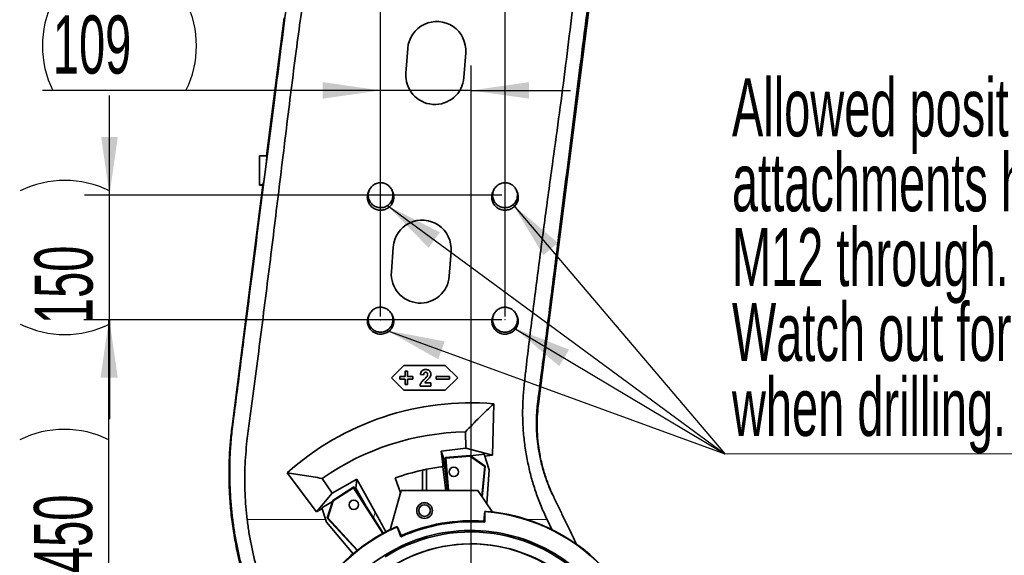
# Model space of a CAD drawing. Header units: millimetres. Extents: x 0 to 12115, y 0 to 8400.
# Tile 18 of 120: x 1546 to 2733, y 3924 to 4570. Entities that reach past the tile are written whole.
import ezdxf

# ---------------------------------------------------------------- set-up
doc = ezdxf.new("R2010")
doc.units = ezdxf.units.MM
doc.header["$LTSCALE"] = 20
doc.header["$PDSIZE"] = -1
doc.layers.add('SVART_TEXT', color=7, linetype='Continuous')
doc.styles.add('SLDTEXTSTYLE0', font='TXT', dxfattribs={"width": 0.605})
doc.dimstyles.new('SLDDIMSTYLE0', dxfattribs={"dimtxt": 70, "dimasz": 70, "dimexe": 0, "dimexo": 0.0625, "dimgap": 17.5, "dimtad": 1, "dimdec": 1, "dimrnd": 1e-09, "dimzin": 12, "dimdsep": 46, "dimtxsty": 'SLDTEXTSTYLE0', "dimsah": 1, "dimcen": 0.09, "dimadec": 0, "dimazin": 3, "dimtfac": 1, "dimtofl": 0, "dimtmove": 0, "dimatfit": 3, "dimfxl": 1, "dimfrac": 2, "dimtolj": 1, "dimtzin": 12, "dimarcsym": 0})
doc.dimstyles.new('SLDDIMSTYLE1', dxfattribs={"dimtxt": 70, "dimasz": 70, "dimexe": 0, "dimexo": 0.0625, "dimgap": 17.5, "dimtad": 1, "dimdec": 1, "dimrnd": 1e-09, "dimzin": 12, "dimdsep": 46, "dimtxsty": 'SLDTEXTSTYLE0', "dimsah": 1, "dimcen": 0.09, "dimadec": 0, "dimazin": 3, "dimtfac": 1, "dimtmove": 0, "dimatfit": 0, "dimfxl": 1, "dimfrac": 2, "dimtolj": 1, "dimtzin": 12, "dimarcsym": 0})
doc.dimstyles.new('SLDDIMSTYLE6', dxfattribs={"dimtxt": 0.18, "dimasz": 70, "dimexe": 0, "dimexo": 0.0625, "dimgap": 0, "dimtad": 0, "dimtih": 1, "dimtoh": 1, "dimdec": 0, "dimrnd": 1e-09, "dimzin": 0, "dimdsep": 46, "dimtxsty": 'Standard', "dimsah": 1, "dimcen": 0.09, "dimadec": 0, "dimazin": 0, "dimtfac": 70, "dimtdec": 0, "dimtofl": 0, "dimtmove": 0, "dimatfit": 3, "dimfxl": 1, "dimfrac": 2, "dimtolj": 1, "dimtzin": 0, "dimarcsym": 0})

# ---------------------------------------------------------------- blocks, each defined once
blk = doc.blocks.new('_D_1')
at = {"layer": 'SVART_TEXT'}
for p, q in [((1653.8, 4358.3), (1653.8, 4478.3)), ((2126.7, 4358.3), (1623.8, 4358.3)), ((1653.8, 4208.3), (1653.8, 4358.3)), ((2126.7, 4208.3), (1623.8, 4208.3)), ((1653.8, 4208.3), (1653.8, 4088.3))]:
    blk.add_line(p, q, dxfattribs=at)
for centre, start, end in [((1600, 4256.1), 63.4349, 116.5651), ((1600, 4310.5), 243.4349, 296.5651)]:
    blk.add_arc(centre, 120.1, start, end, dxfattribs=at)
for points in [[(1653.8, 4358.3), (1663.8, 4428.3), (1643.8, 4428.3)], [(1653.8, 4208.3), (1643.8, 4138.3), (1663.8, 4138.3)]]:
    blk.add_solid(points, dxfattribs=at)
at = {"layer": 'SVART_TEXT', "insert": (1563.5, 4203.1), "char_height": 70, "attachment_point": 1, "rotation": 90, "style": 'SLDTEXTSTYLE0'}
blk.add_mtext('150', dxfattribs=at)
blk = doc.blocks.new('_D_2')
at = {"layer": 'SVART_TEXT'}
for p, q in [((2126.7, 4208.3), (1623, 4208.3)), ((1653, 3758.3), (1653, 4208.3)), ((2085.7, 3758.3), (1623, 3758.3))]:
    blk.add_line(p, q, dxfattribs=at)
for centre, start, end in [((1599.3, 3956.1), 63.4349, 116.5651), ((1599.3, 4010.5), 243.4349, 296.5651)]:
    blk.add_arc(centre, 120.1, start, end, dxfattribs=at)
for points in [[(1653, 4208.3), (1643, 4138.3), (1663, 4138.3)], [(1653, 3758.3), (1663, 3828.3), (1643, 3828.3)]]:
    blk.add_solid(points, dxfattribs=at)
at = {"layer": 'SVART_TEXT', "insert": (1562.8, 3903.1), "char_height": 70, "attachment_point": 1, "rotation": 90, "style": 'SLDTEXTSTYLE0'}
blk.add_mtext('450', dxfattribs=at)
blk = doc.blocks.new('_D_3')
at = {"layer": 'SVART_TEXT'}
for p, q in [((1980.7, 4212), (1980.7, 4514.6)), ((2089.7, 3762.3), (2089.7, 4514.6)), ((1980.7, 4484.6), (1572.9, 4484.6)), ((2089.7, 4484.6), (1980.7, 4484.6)), ((2089.7, 4484.6), (2209.7, 4484.6))]:
    blk.add_line(p, q, dxfattribs=at)
for centre, start, end in [((1693, 4538.3), 153.4349, 206.5651), ((1638.6, 4538.3), 333.4349, 26.5651)]:
    blk.add_arc(centre, 120.1, start, end, dxfattribs=at)
for points in [[(1980.7, 4484.6), (1910.7, 4494.6), (1910.7, 4474.6)], [(2089.7, 4484.6), (2159.7, 4474.6), (2159.7, 4494.6)]]:
    blk.add_solid(points, dxfattribs=at)
at = {"layer": 'SVART_TEXT', "insert": (1585.6, 4574.9), "char_height": 70, "attachment_point": 1, "style": 'SLDTEXTSTYLE0'}
blk.add_mtext('109', dxfattribs=at)
blk = doc.blocks.new('_D_4')
at = {"layer": 'SVART_TEXT'}
for p, q in [((1980.7, 4212), (1980.7, 4638.4)), ((2130.7, 4212.3), (2130.7, 4638.4)), ((1980.7, 4608.4), (1572.9, 4608.4)), ((2130.7, 4608.4), (1980.7, 4608.4)), ((2130.7, 4608.4), (2250.7, 4608.4))]:
    blk.add_line(p, q, dxfattribs=at)
for centre, start, end in [((1693, 4662.1), 153.4349, 206.5651), ((1638.6, 4662.1), 333.4349, 26.5651)]:
    blk.add_arc(centre, 120.1, start, end, dxfattribs=at)
for points in [[(1980.7, 4608.4), (1910.7, 4618.4), (1910.7, 4598.4)], [(2130.7, 4608.4), (2200.7, 4598.4), (2200.7, 4618.4)]]:
    blk.add_solid(points, dxfattribs=at)
at = {"layer": 'SVART_TEXT', "insert": (1585.6, 4698.7), "char_height": 70, "attachment_point": 1, "style": 'SLDTEXTSTYLE0'}
blk.add_mtext('150', dxfattribs=at)
blk = doc.blocks.new('SW_NOTE_0_3')
at = {"color": 0, "linetype": 'Continuous', "lineweight": 0}
blk.add_line((721.1, 0), (0, 0), dxfattribs=at)
blk.add_line((721.1, 0), (0, 0), dxfattribs=at)
blk.add_line((721.1, 0), (0, 0), dxfattribs=at)
blk.add_line((721.1, 0), (0, 0), dxfattribs=at)
at = {"color": 0, "linetype": 'Continuous', "lineweight": 0, "char_height": 70, "attachment_point": 1, "style": 'SLDTEXTSTYLE0'}
for s, insert in [('Allowed positions for', (8.7, 452.5)), ('attachments holes.', (8.7, 362.3)), ('M12 through.', (8.7, 272.1)), ('Watch out for cables', (8.7, 181.9)), ('when drilling.', (8.7, 91.6))]:
    blk.add_mtext(s, dxfattribs=dict(at, insert=insert))

msp = doc.modelspace()

# ---------------------------------------------------------------- linework, layer by layer
at = {"color": 7, "linetype": 'Continuous', "lineweight": 35}
for p, q in [((2170.988868, 4107.138284), (2260.070366, 4804.909736)), ((1864.390653, 4572.008653), (1843.17333, 4405.814297)), ((2011.232729, 4505.273391), (2013.429875, 4535.192825)), ((2083.241889, 4530.066152), (2081.044743, 4500.146717)), ((1843.327867, 4405.814297), (1834.660142, 4405.814297)), ((1834.660142, 4405.814297), (1834.660142, 4371.078625)), ((1838.673886, 4370.570351), (1801.557207, 4079.837041)), ((1834.660142, 4371.078625), (1834.660142, 4370.570351)), ((1834.660142, 4370.570351), (1838.673886, 4370.570351)), ((1838.848213, 4371.078625), (1838.673886, 4370.570351)), ((1967.13185, 4364.793426), (1966.198524, 4362.840586)), ((1995.121769, 4362.840566), (1994.188434, 4364.793426)), ((2117.13185, 4364.793426), (2116.198524, 4362.840586)), ((2145.121769, 4362.840566), (2144.188434, 4364.793426)), ((1993.655562, 4265.917917), (1995.852708, 4295.837351)), ((2065.664722, 4290.710677), (2063.467576, 4260.791243)), ((1967.13185, 4214.793426), (1966.372435, 4213.204468)), ((1994.947858, 4213.204448), (1994.188434, 4214.793426)), ((2117.13185, 4214.793426), (2116.372435, 4213.204468)), ((2144.947858, 4213.204448), (2144.188434, 4214.793426)), ((2008.660142, 4153.314297), (1993.660142, 4138.314297)), ((2058.660142, 4153.314297), (2008.660142, 4153.314297)), ((2010.160142, 4146.314297), (2010.160142, 4139.814297)), ((2013.160142, 4146.314297), (2010.160142, 4146.314297)), ((2013.160142, 4139.814297), (2013.160142, 4146.314297)), ((2073.660142, 4138.314297), (2058.660142, 4153.314297)), ((1993.660142, 4138.314297), (2008.660142, 4123.314297)), ((2010.160142, 4139.814297), (2003.660142, 4139.814297)), ((2003.660142, 4139.814297), (2003.660142, 4136.814297)), ((2003.660142, 4136.814297), (2010.160142, 4136.814297)), ((2010.160142, 4136.814297), (2010.160142, 4130.314297)), ((2019.660142, 4139.814297), (2013.160142, 4139.814297)), ((2013.160142, 4136.814297), (2019.660142, 4136.814297)), ((2013.160142, 4130.314297), (2013.160142, 4136.814297)), ((2019.660142, 4136.814297), (2019.660142, 4139.814297)), ((2028.698603, 4142.280643), (2032.544757, 4141.90404)), ((2041.262706, 4132.160451), (2033.830815, 4132.160451)), ((2041.262706, 4128.314297), (2041.262706, 4132.160451)), ((2063.660142, 4139.814297), (2047.660142, 4139.814297)), ((2047.660142, 4139.814297), (2047.660142, 4136.814297)), ((2047.660142, 4136.814297), (2063.660142, 4136.814297)), ((2058.660142, 4123.314297), (2073.660142, 4138.314297)), ((2063.660142, 4136.814297), (2063.660142, 4139.814297)), ((2008.660142, 4123.314297), (2058.660142, 4123.314297)), ((2010.160142, 4130.314297), (2013.160142, 4130.314297)), ((2028.185783, 4128.314297), (2041.262706, 4128.314297)), ((2117.079521, 4107.153554), (2115.385087, 4045.069749)), ((2082.885725, 4073.241443), (2083.31267, 4053.393749)), ((2083.31267, 4053.393749), (2053.764306, 4049.965084)), ((2053.764306, 4049.965084), (2055.973215, 4031.243209)), ((2053.764306, 4049.965084), (2056.99198, 4040.650989)), ((2083.31267, 4053.393749), (2115.385087, 4045.069749)), ((2058.828367, 4040.864076), (2056.99198, 4040.650989)), ((2056.99198, 4040.650989), (2061.478053, 4002.628743)), ((2058.720302, 4042.245831), (2088.628973, 4044.584939)), ((2061.818689, 4002.628743), (2058.720302, 4042.245831)), ((2059.49437, 4041.584058), (2058.720302, 4042.245831)), ((2059.49437, 4041.584058), (2088.428383, 4043.846939)), ((2062.541001, 4002.628743), (2059.49437, 4041.584058)), ((2088.428383, 4043.846939), (2088.628973, 4044.584939)), ((2088.428383, 4043.846939), (2106.153378, 4031.489431)), ((2088.628973, 4044.584939), (2106.910715, 4031.839278)), ((2105.366553, 4046.264167), (2088.952293, 4044.359527)), ((2105.366553, 4046.264167), (2111.485919, 4027.430694)), ((2115.385087, 4045.069749), (2106.098434, 4044.011668)), ((2031.160142, 4002.628743), (2031.160142, 4027.019991)), ((2036.160142, 4028.06001), (2036.160142, 4002.628743)), ((2055.973215, 4031.243209), (2055.782479, 4031.219599)), ((2055.782479, 4031.219599), (2059.155785, 4002.628743)), ((2106.153378, 4031.489431), (2102.672121, 3995.520069)), ((2106.910715, 4031.839278), (2103.305649, 3994.590692)), ((2106.153378, 4031.489431), (2106.910715, 4031.839278)), ((2111.485919, 4027.430694), (2108.642101, 3986.7622)), ((1903.207808, 3976.830105), (1867.892203, 4023.693959)), ((1922.449725, 3999.188224), (1910.031228, 4017.077612)), ((1952.087481, 4016.279127), (1922.449725, 3999.188224)), ((1952.087481, 4016.279127), (1950.979196, 4005.525386)), ((1974.117172, 3976.396544), (1952.087481, 4016.279127)), ((2004.583322, 3999.648904), (1998.230275, 4017.670383)), ((1948.264985, 4006.781317), (1923.012668, 3990.585006)), ((1948.047606, 4005.786394), (1923.618207, 3990.117885)), ((1948.047606, 4005.786394), (1948.264985, 4006.781317)), ((1983.265652, 3950.876527), (1948.047606, 4005.786394)), ((1983.89795, 3951.224532), (1948.264985, 4006.781317)), ((1950.979196, 4005.525386), (1949.585851, 4004.7219)), ((1962.823056, 3984.083244), (1950.979196, 4005.525386)), ((1992.052374, 3955.125033), (2005.421978, 4002.628743)), ((2097.826348, 4002.628743), (2005.421978, 4002.628743)), ((2115.668288, 3976.454891), (2097.826348, 4002.628743)), ((1922.449725, 3999.188224), (1903.207808, 3976.830105)), ((1922.539205, 3989.125186), (1909.740225, 3981.744529)), ((1923.012668, 3990.585006), (1916.13718, 3969.385911)), ((1923.618207, 3990.117885), (1916.952103, 3969.564381)), ((1923.618207, 3990.117885), (1923.012668, 3990.585006)), ((1910.074677, 3980.715192), (1903.207808, 3976.830105)), ((1915.342633, 3964.50209), (1909.740225, 3981.744529)), ((2105.253708, 3965.429082), (2106.135382, 3977.381202)), ((2106.367105, 3977.112023), (2106.135382, 3977.381202)), ((2106.30942, 3964.199901), (2106.367105, 3977.112023)), ((1916.952103, 3969.564381), (1916.13718, 3969.385911)), ((1916.13718, 3969.385911), (1952.299499, 3930.163224)), ((1916.952103, 3969.564381), (1952.864208, 3930.613085)), ((2106.30942, 3964.199901), (2105.253708, 3965.429082)), ((2187.064571, 3955.410899), (2181.279765, 3967.44959)), ((1947.482284, 3926.199546), (1915.342633, 3964.50209)), ((2000.785737, 3959.219953), (2000.657518, 3958.888724)), ((2000.657518, 3958.888724), (2005.035238, 3946.741222)), ((2000.785737, 3959.219953), (2005.618446, 3948.252936)), ((2005.035238, 3946.741222), (2005.618446, 3948.252936))]:
    msp.add_line(p, q, dxfattribs=at)
at = {"color": 8, "linetype": 'Continuous', "lineweight": 18}
for p, q in [((1834.660142, 4371.078625), (1838.848213, 4371.078625)), ((2170.988868, 4107.138284), (2170.110076, 4109.300175)), ((1801.557207, 4079.837041), (1802.411849, 4081.724563)), ((1819.775587, 3967.44959), (1914.384932, 3967.44959)), ((1974.117172, 3976.396544), (1972.040211, 3969.712409)), ((2157.942123, 3967.44959), (2181.279765, 3967.44959))]:
    msp.add_line(p, q, dxfattribs=at)
at = {"color": 7, "linetype": 'Continuous', "lineweight": 35}
for centre, radius in [((2068.827358, 4025.001839), 5.65), ((1948.247461, 3985.379714), 5.65), ((2033.660142, 3978.314297), 9.5), ((2033.660142, 3978.314297), 7)]:
    msp.add_circle(centre, radius, dxfattribs=at)
for centre, radius, start, end in [((2048.335882, 4532.629489), 35, 355.8, 175.8), ((2046.138736, 4502.710054), 35, 175.8, 355.8), ((2030.758715, 4293.274014), 35, 355.8, 175.8), ((2028.561569, 4263.35458), 35, 175.8, 355.8), ((2089.660142, 3758.314297), 315, 91.232302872, 124.767697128), ((2089.660142, 3758.314297), 275, 102.282225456, 109.418899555), ((2089.660142, 3758.314297), 275, 101.218171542, 102.282225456), ((2089.660142, 3758.314297), 275, 97.07632929, 101.218171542), ((2089.660142, 3758.314297), 219.685553, 83.200917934, 85.699085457), ((2089.660142, 3758.314297), 219.434655, 355.910800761, 85.633480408), ((2089.660142, 3758.314297), 220, 41.519967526, 83.272269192), ((2089.660142, 3758.314297), 206.557693, 85.376742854, 114.185448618), ((2089.660142, 3758.314297), 207.700971, 85.694353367, 113.867838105), ((2089.660142, 3758.314297), 220, 116.305044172, 193.980032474), ((2089.660142, 3758.314297), 219.434655, 113.928711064, 217.520003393), ((2089.660142, 3758.314297), 196.085118, 4.806189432, 191.458562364), ((2089.660142, 3758.314297), 219.685553, 113.863106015, 116.37899165), ((2089.660142, 3758.314297), 179.855559, 10.527011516, 191.458562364)]:
    msp.add_arc(centre, radius, start, end, dxfattribs=at)
for centre, major_axis, ratio, start_param, end_param in [((1841.014425, 4388.314297), (2.316541, 17.499797), 0.0364192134, 3.3204403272, 6.2880062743), ((2089.660142, 3774.595798), (0, 333.688894), 0.9988089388, 6.2008237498, 7.0111979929), ((2089.453154, 3759.324786), (-38.783285, 189.335521), 0.999985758, 5.1333068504, 6.644810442), ((2089.853833, 3757.36872), (-36.291909, 177.17291), 0.999985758, 5.1765674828, 6.6410527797)]:
    msp.add_ellipse(centre, major_axis=major_axis, ratio=ratio, start_param=start_param, end_param=end_param, dxfattribs=at)
for points, knots in [([(2170.109986, 4109.300396), (2171.85167, 4122.860079), (2175.335241, 4149.98102), (2180.49737, 4190.820839), (2185.638651, 4231.702345), (2190.771395, 4272.603453), (2198.597857, 4334.586463), (2209.108918, 4417.663044), (2220.500595, 4508.004579), (2230.182521, 4584.321354), (2238.121072, 4646.676318), (2245.26393, 4702.81968), (2251.596961, 4752.779939), (2255.473406, 4783.451561), (2257.493262, 4799.558523), (2257.681198, 4801.057186)], [0, 0, 0, 0, 0.0590012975, 0.1180094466, 0.1770332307, 0.2360616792, 0.2950800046, 0.4456866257, 0.5962936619, 0.6865414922, 0.7767910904, 0.86704045, 0.9302769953, 0.9935126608, 1, 1, 1, 1]), ([(1819.775587, 3967.44959), (1819.202227, 3972.657202), (1818.055279, 3983.074494), (1817.126858, 3998.769779), (1816.761726, 4014.558648), (1817.051407, 4030.424158), (1817.965709, 4046.339868), (1819.77991, 4064.974292), (1822.588565, 4086.290195), (1826.978463, 4118.361782), (1834.146157, 4173.541625), (1844.171711, 4251.816061), (1855.713317, 4345.198053), (1867.007135, 4438.6096), (1878.239655, 4528.562964), (1890.019872, 4614.981084), (1898.26528, 4670.220684), (1902.388214, 4697.842019)], [0, 0, 0, 0, 0.0213525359, 0.0427135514, 0.0640665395, 0.0857189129, 0.1073803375, 0.1290348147, 0.1620201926, 0.1950078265, 0.2609809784, 0.3888234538, 0.5166678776, 0.6445100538, 0.7723532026, 0.8861702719, 1, 1, 1, 1]), ([(2219.627882, 4658.859948), (2218.915065, 4651.349793), (2216.388158, 4624.726597), (2211.63423, 4579.029025), (2204.788723, 4521.826774), (2197.267218, 4464.699642), (2189.006526, 4404.53537), (2180.335733, 4341.299466), (2171.473223, 4274.96036), (2163.050412, 4208.562733), (2156.842358, 4158.309454), (2153.128445, 4124.168878), (2151.927476, 4106.16456), (2151.789644, 4087.954673), (2152.936741, 4069.613782), (2155.191013, 4051.208933), (2158.50438, 4033.39639), (2162.786049, 4016.238175), (2167.92096, 3999.68259), (2174.051944, 3983.377228), (2178.870292, 3972.759243), (2181.279765, 3967.44959)], [0, 0, 0, 0, 0.0323349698, 0.1146261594, 0.1969177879, 0.2792514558, 0.361585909, 0.4572018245, 0.5528174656, 0.6484420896, 0.7440663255, 0.7698444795, 0.7956259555, 0.8213766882, 0.8478448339, 0.8743381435, 0.9008063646, 0.9254407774, 0.9500759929, 0.9750348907, 1, 1, 1, 1]), ([(1866.279756, 4579.514364), (1863.926039, 4561.218592), (1859.218602, 4524.627032), (1852.3943, 4471.561347), (1845.82089, 4420.344365), (1839.50026, 4370.977631), (1833.212908, 4321.679066), (1827.020015, 4273.018836), (1820.893936, 4224.936187), (1815.482835, 4182.638577), (1810.710975, 4145.539044), (1806.588984, 4113.661797), (1803.80398, 4092.369006), (1802.411687, 4081.724204)], [0, 0, 0, 0, 0.1101406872, 0.2202814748, 0.319490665, 0.4186991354, 0.5179389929, 0.6171807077, 0.7127981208, 0.8084116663, 0.8722785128, 0.9361488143, 1, 1, 1, 1]), ([(1995.660142, 4358.314297), (1995.619693, 4357.483689), (1995.537628, 4355.798508), (1994.8862, 4353.352131), (1993.852006, 4351.025326), (1992.447457, 4348.92444), (1990.696587, 4347.070442), (1988.67576, 4345.553249), (1986.410906, 4344.382553), (1984.003343, 4343.620248), (1981.480069, 4343.265194), (1978.95603, 4343.340608), (1976.457621, 4343.841689), (1974.098772, 4344.746048), (1971.906337, 4346.047778), (1969.976983, 4347.682241), (1968.33765, 4349.639207), (1967.05795, 4351.822727), (1966.158127, 4354.213557), (1965.676401, 4356.697344), (1965.617663, 4359.249176), (1965.987081, 4361.749113), (1966.774032, 4364.17439), (1967.949595, 4366.409546), (1969.493725, 4368.436625), (1971.341277, 4370.157906), (1973.469694, 4371.558839), (1975.782592, 4372.574568), (1978.256453, 4373.191123), (1980.777265, 4373.385987), (1983.318626, 4373.147764), (1985.763943, 4372.495754), (1988.085069, 4371.428872), (1990.174891, 4370.001998), (1992.010898, 4368.228865), (1993.508662, 4366.191782), (1994.647644, 4363.913764), (1995.479424, 4361.282465), (1995.595828, 4359.370605), (1995.660142, 4358.314297)], [0, 0, 0, 0, 0.02644385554, 0.05365069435, 0.08009508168, 0.107306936, 0.13376977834, 0.1610043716, 0.18744567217, 0.21465661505, 0.24109126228, 0.26829172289, 0.29473453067, 0.32193979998, 0.34840445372, 0.37563140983, 0.40212935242, 0.42939478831, 0.45589623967, 0.48316997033, 0.50963542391, 0.53687271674, 0.56331546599, 0.59052815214, 0.6169627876, 0.64416363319, 0.67060501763, 0.69780909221, 0.72427107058, 0.75149515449, 0.77798943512, 0.80525045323, 0.83175508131, 0.85903189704, 0.88550028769, 0.91274061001, 0.93918494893, 0.96639949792, 1, 1, 1, 1]), ([(2145.660142, 4358.314297), (2145.619693, 4357.483689), (2145.537628, 4355.798508), (2144.8862, 4353.352131), (2143.852006, 4351.025326), (2142.447457, 4348.92444), (2140.696587, 4347.070442), (2138.67576, 4345.553249), (2136.410906, 4344.382553), (2134.003343, 4343.620248), (2131.480069, 4343.265194), (2128.95603, 4343.340608), (2126.457621, 4343.841689), (2124.098772, 4344.746048), (2121.906337, 4346.047778), (2119.976983, 4347.682241), (2118.33765, 4349.639207), (2117.05795, 4351.822727), (2116.158127, 4354.213557), (2115.676401, 4356.697344), (2115.617663, 4359.249176), (2115.987081, 4361.749113), (2116.774032, 4364.17439), (2117.949595, 4366.409546), (2119.493725, 4368.436625), (2121.341277, 4370.157906), (2123.469694, 4371.558839), (2125.782592, 4372.574568), (2128.256453, 4373.191123), (2130.777265, 4373.385987), (2133.318626, 4373.147764), (2135.763943, 4372.495754), (2138.085069, 4371.428872), (2140.174891, 4370.001998), (2142.010898, 4368.228865), (2143.508662, 4366.191782), (2144.647644, 4363.913764), (2145.479424, 4361.282465), (2145.595828, 4359.370605), (2145.660142, 4358.314297)], [0, 0, 0, 0, 0.0264438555, 0.0536506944, 0.0800950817, 0.107306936, 0.1337697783, 0.1610043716, 0.1874456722, 0.214656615, 0.2410912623, 0.2682917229, 0.2947345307, 0.3219398, 0.3484044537, 0.3756314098, 0.4021293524, 0.4293947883, 0.4558962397, 0.4831699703, 0.5096354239, 0.5368727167, 0.563315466, 0.5905281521, 0.6169627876, 0.6441636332, 0.6706050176, 0.6978090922, 0.7242710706, 0.7514951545, 0.7779894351, 0.8052504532, 0.8317550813, 0.859031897, 0.8855002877, 0.91274061, 0.9391849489, 0.9663994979, 1, 1, 1, 1]), ([(1995.07485, 4362.816566), (1995.218364, 4362.548692), (1995.782651, 4361.495425), (1996.34497, 4359.473427), (1996.717098, 4356.838881), (1996.617763, 4354.177459), (1996.070069, 4351.577531), (1995.099075, 4349.101776), (1993.716014, 4346.826383), (1991.973311, 4344.799636), (1989.903016, 4343.09554), (1987.571068, 4341.743964), (1985.03539, 4340.806062), (1982.370297, 4340.291941), (1979.652202, 4340.237255), (1976.957845, 4340.628636), (1974.369488, 4341.472297), (1971.958757, 4342.728848), (1969.802731, 4344.37606), (1967.956434, 4346.349879), (1966.482334, 4348.60539), (1965.407666, 4351.062978), (1964.778016, 4353.661826), (1964.582481, 4356.323226), (1964.870875, 4358.965553), (1965.419127, 4361.165326), (1966.033337, 4362.386292), (1966.249738, 4362.81647)], [0, 0, 0, 0, 0.0142772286, 0.0561373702, 0.0977306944, 0.1393214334, 0.1807998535, 0.2222753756, 0.2638465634, 0.3054171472, 0.3472607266, 0.3891073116, 0.4312306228, 0.4733581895, 0.5156516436, 0.5579476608, 0.6002778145, 0.6426075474, 0.6848031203, 0.7269954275, 0.7689379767, 0.810875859, 0.8525663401, 0.8942534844, 0.9358201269, 0.9773877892, 1, 1, 1, 1]), ([(2145.07485, 4362.816566), (2145.218364, 4362.548692), (2145.782651, 4361.495425), (2146.34497, 4359.473427), (2146.717098, 4356.838881), (2146.617763, 4354.177459), (2146.070069, 4351.577531), (2145.099075, 4349.101776), (2143.716014, 4346.826383), (2141.973311, 4344.799636), (2139.903016, 4343.09554), (2137.571068, 4341.743964), (2135.03539, 4340.806062), (2132.370297, 4340.291941), (2129.652202, 4340.237255), (2126.957845, 4340.628636), (2124.369488, 4341.472297), (2121.958757, 4342.728848), (2119.802731, 4344.37606), (2117.956434, 4346.349879), (2116.482334, 4348.60539), (2115.407666, 4351.062978), (2114.778016, 4353.661826), (2114.582481, 4356.323226), (2114.870875, 4358.965553), (2115.419127, 4361.165326), (2116.033337, 4362.386292), (2116.249738, 4362.81647)], [0, 0, 0, 0, 0.0142772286, 0.0561373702, 0.0977306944, 0.1393214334, 0.1807998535, 0.2222753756, 0.2638465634, 0.3054171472, 0.3472607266, 0.3891073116, 0.4312306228, 0.4733581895, 0.5156516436, 0.5579476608, 0.6002778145, 0.6426075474, 0.6848031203, 0.7269954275, 0.7689379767, 0.810875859, 0.8525663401, 0.8942534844, 0.9358201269, 0.9773877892, 1, 1, 1, 1]), ([(1995.660142, 4208.314297), (1995.619693, 4207.483689), (1995.537628, 4205.798508), (1994.8862, 4203.352131), (1993.852006, 4201.025326), (1992.447457, 4198.92444), (1990.696587, 4197.070442), (1988.67576, 4195.553249), (1986.410906, 4194.382553), (1984.003343, 4193.620248), (1981.480069, 4193.265194), (1978.95603, 4193.340608), (1976.457621, 4193.841689), (1974.098772, 4194.746048), (1971.906337, 4196.047778), (1969.976983, 4197.682241), (1968.33765, 4199.639207), (1967.05795, 4201.822727), (1966.158127, 4204.213557), (1965.676401, 4206.697344), (1965.617663, 4209.249176), (1965.987081, 4211.749113), (1966.774032, 4214.17439), (1967.949595, 4216.409546), (1969.493725, 4218.436625), (1971.341277, 4220.157906), (1973.469694, 4221.558839), (1975.782592, 4222.574568), (1978.256453, 4223.191123), (1980.777265, 4223.385987), (1983.318626, 4223.147764), (1985.763943, 4222.495754), (1988.085069, 4221.428872), (1990.174891, 4220.001998), (1992.010898, 4218.228865), (1993.508662, 4216.191782), (1994.647644, 4213.913764), (1995.479424, 4211.282465), (1995.595828, 4209.370605), (1995.660142, 4208.314297)], [0, 0, 0, 0, 0.0264438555, 0.0536506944, 0.0800950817, 0.107306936, 0.1337697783, 0.1610043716, 0.1874456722, 0.214656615, 0.2410912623, 0.2682917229, 0.2947345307, 0.3219398, 0.3484044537, 0.3756314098, 0.4021293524, 0.4293947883, 0.4558962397, 0.4831699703, 0.5096354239, 0.5368727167, 0.563315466, 0.5905281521, 0.6169627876, 0.6441636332, 0.6706050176, 0.6978090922, 0.7242710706, 0.7514951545, 0.7779894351, 0.8052504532, 0.8317550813, 0.859031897, 0.8855002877, 0.91274061, 0.9391849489, 0.9663994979, 1, 1, 1, 1]), ([(2145.660142, 4208.314297), (2145.619693, 4207.483689), (2145.537628, 4205.798508), (2144.8862, 4203.352131), (2143.852006, 4201.025326), (2142.447457, 4198.92444), (2140.696587, 4197.070442), (2138.67576, 4195.553249), (2136.410906, 4194.382553), (2134.003343, 4193.620248), (2131.480069, 4193.265194), (2128.95603, 4193.340608), (2126.457621, 4193.841689), (2124.098772, 4194.746048), (2121.906337, 4196.047778), (2119.976983, 4197.682241), (2118.33765, 4199.639207), (2117.05795, 4201.822727), (2116.158127, 4204.213557), (2115.676401, 4206.697344), (2115.617663, 4209.249176), (2115.987081, 4211.749113), (2116.774032, 4214.17439), (2117.949595, 4216.409546), (2119.493725, 4218.436625), (2121.341277, 4220.157906), (2123.469694, 4221.558839), (2125.782592, 4222.574568), (2128.256453, 4223.191123), (2130.777265, 4223.385987), (2133.318626, 4223.147764), (2135.763943, 4222.495754), (2138.085069, 4221.428872), (2140.174891, 4220.001998), (2142.010898, 4218.228865), (2143.508662, 4216.191782), (2144.647644, 4213.913764), (2145.479424, 4211.282465), (2145.595828, 4209.370605), (2145.660142, 4208.314297)], [0, 0, 0, 0, 0.0264438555, 0.0536506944, 0.0800950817, 0.107306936, 0.1337697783, 0.1610043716, 0.1874456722, 0.214656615, 0.2410912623, 0.2682917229, 0.2947345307, 0.3219398, 0.3484044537, 0.3756314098, 0.4021293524, 0.4293947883, 0.4558962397, 0.4831699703, 0.5096354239, 0.5368727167, 0.563315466, 0.5905281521, 0.6169627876, 0.6441636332, 0.6706050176, 0.6978090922, 0.7242710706, 0.7514951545, 0.7779894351, 0.8052504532, 0.8317550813, 0.859031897, 0.8855002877, 0.91274061, 0.9391849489, 0.9663994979, 1, 1, 1, 1]), ([(1994.901487, 4213.180731), (1995.043361, 4212.915899), (1995.600895, 4211.875161), (1996.156373, 4209.877448), (1996.523801, 4207.274867), (1996.425488, 4204.645873), (1995.884277, 4202.077689), (1994.924951, 4199.632214), (1993.558613, 4197.384665), (1991.837011, 4195.382681), (1989.791799, 4193.699371), (1987.488029, 4192.364208), (1984.982943, 4191.437657), (1982.349883, 4190.92972), (1979.6644, 4190.875669), (1977.002293, 4191.262337), (1974.444898, 4192.095875), (1972.063021, 4193.337371), (1969.932839, 4194.964853), (1968.108763, 4196.914979), (1966.65249, 4199.143373), (1965.590932, 4201.571286), (1964.969071, 4204.138666), (1964.776097, 4206.767697), (1965.061184, 4209.377796), (1965.602785, 4211.550341), (1966.209404, 4212.756048), (1966.423027, 4213.180641)], [0, 0, 0, 0, 0.0142878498, 0.0561485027, 0.0977392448, 0.1393274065, 0.1808016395, 0.222272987, 0.2638405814, 0.3054075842, 0.3472503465, 0.3890961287, 0.4312222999, 0.4733527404, 0.5156517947, 0.5579534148, 0.6002898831, 0.6426259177, 0.6848262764, 0.72702335, 0.7689675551, 0.8109070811, 0.8525957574, 0.8942810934, 0.935843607, 0.9774071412, 1, 1, 1, 1]), ([(2144.901487, 4213.180731), (2145.043361, 4212.915899), (2145.600895, 4211.875161), (2146.156373, 4209.877448), (2146.523801, 4207.274867), (2146.425488, 4204.645873), (2145.884277, 4202.077689), (2144.924951, 4199.632214), (2143.558613, 4197.384665), (2141.837011, 4195.382681), (2139.791799, 4193.699371), (2137.488029, 4192.364208), (2134.982943, 4191.437657), (2132.349883, 4190.92972), (2129.6644, 4190.875669), (2127.002293, 4191.262337), (2124.444898, 4192.095875), (2122.063021, 4193.337371), (2119.932839, 4194.964853), (2118.108763, 4196.914979), (2116.65249, 4199.143373), (2115.590932, 4201.571286), (2114.969071, 4204.138666), (2114.776097, 4206.767697), (2115.061184, 4209.377796), (2115.602785, 4211.550341), (2116.209404, 4212.756048), (2116.423027, 4213.180641)], [0, 0, 0, 0, 0.0142878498, 0.0561485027, 0.0977392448, 0.1393274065, 0.1808016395, 0.222272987, 0.2638405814, 0.3054075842, 0.3472503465, 0.3890961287, 0.4312222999, 0.4733527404, 0.5156517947, 0.5579534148, 0.6002898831, 0.6426259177, 0.6848262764, 0.72702335, 0.7689675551, 0.8109070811, 0.8525957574, 0.8942810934, 0.935843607, 0.9774071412, 1, 1, 1, 1]), ([(2035.124885, 4148.314297), (2034.637437, 4148.28926), (2033.664284, 4148.239275), (2032.133895, 4147.813305), (2030.639229, 4146.948883), (2029.371842, 4145.355753), (2028.874011, 4143.687613), (2028.738146, 4142.597819), (2028.698603, 4142.280643)], [0, 0, 0, 0, 0.1480331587, 0.2955369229, 0.4791535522, 0.6640014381, 0.9022102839, 1, 1, 1, 1]), ([(2032.544757, 4141.90404), (2032.594353, 4142.409131), (2032.669894, 4143.178436), (2033.118755, 4144.131558), (2033.691153, 4144.665533), (2034.370993, 4144.946003), (2034.824629, 4144.969541), (2035.044757, 4144.980963)], [0, 0, 0, 0, 0.3396404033, 0.5173079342, 0.6968882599, 0.852913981, 1, 1, 1, 1]), ([(2035.044757, 4144.980963), (2035.394356, 4144.953926), (2035.976157, 4144.908929), (2036.670474, 4144.463873), (2037.104457, 4143.917863), (2037.378848, 4143.194178), (2037.402925, 4142.659414), (2037.416552, 4142.356765)], [0, 0, 0, 0, 0.257606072, 0.4287059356, 0.599830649, 0.7735247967, 1, 1, 1, 1]), ([(2041.262706, 4142.873592), (2041.209041, 4143.507721), (2041.101181, 4144.782233), (2040.10648, 4146.382511), (2038.718205, 4147.560418), (2037.00163, 4148.21759), (2035.75827, 4148.281659), (2035.124885, 4148.314297)], [0, 0, 0, 0, 0.2061036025, 0.4142400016, 0.5957861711, 0.7940876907, 1, 1, 1, 1]), ([(2039.323603, 4137.857566), (2039.593634, 4138.226521), (2040.13411, 4138.964995), (2040.928254, 4140.472286), (2041.242365, 4141.836757), (2041.26021, 4142.746357), (2041.262706, 4142.873592)], [0, 0, 0, 0, 0.25015515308, 0.50069311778, 0.93015713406, 1, 1, 1, 1]), ([(2033.594437, 4136.815899), (2032.97809, 4136.21544), (2031.744847, 4135.013984), (2029.854615, 4132.906339), (2028.559756, 4130.603209), (2028.282976, 4128.909173), (2028.185783, 4128.314297)], [0, 0, 0, 0, 0.2503302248, 0.5008841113, 0.8247311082, 1, 1, 1, 1]), ([(2036.655334, 4140.045066), (2036.424859, 4139.753904), (2035.849095, 4139.026534), (2034.793906, 4137.978186), (2033.994468, 4137.20353), (2033.594437, 4136.815899)], [0, 0, 0, 0, 0.2500835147, 0.6247486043, 1, 1, 1, 1]), ([(2033.830815, 4132.160451), (2034.126311, 4132.586862), (2034.72583, 4133.45199), (2036.112779, 4134.684648), (2037.708582, 4136.08957), (2038.784784, 4137.26771), (2039.323603, 4137.857566)], [0, 0, 0, 0, 0.1956793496, 0.3970060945, 0.6981007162, 1, 1, 1, 1]), ([(2037.416552, 4142.356765), (2037.405261, 4142.150817), (2037.372117, 4141.546284), (2037.083797, 4140.757653), (2036.766872, 4140.230567), (2036.655334, 4140.045066)], [0, 0, 0, 0, 0.2508541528, 0.736348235, 1, 1, 1, 1]), ([(2082.885725, 4073.241443), (2088.549685, 4079.070371), (2099.879375, 4090.730049), (2111.345542, 4101.678482), (2117.079521, 4107.153554)], [0, 0, 0, 0, 0.4999219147, 1, 1, 1, 1]), ([(2188.541228, 3996.383049), (2187.408831, 3998.800222), (2185.143553, 4003.635601), (2182.124188, 4011.029703), (2179.36922, 4018.561279), (2176.063674, 4028.872569), (2172.688319, 4042.101445), (2170.147602, 4057.076686), (2168.813433, 4070.956226), (2168.385236, 4083.679368), (2168.72374, 4094.318734), (2169.358695, 4102.903263), (2169.860154, 4107.16811), (2170.110801, 4109.299831)], [0, 0, 0, 0, 0.06883015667, 0.13768973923, 0.20698781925, 0.27628845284, 0.41759421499, 0.55983569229, 0.66878545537, 0.77815996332, 0.88884034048, 0.94443849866, 1, 1, 1, 1]), ([(2188.943002, 3995.585105), (2187.459675, 3998.79927), (2183.781475, 4006.769422), (2178.985265, 4019.952996), (2174.700537, 4035.073953), (2171.639633, 4050.493439), (2169.78748, 4066.103736), (2169.224, 4080.806665), (2169.612803, 4094.512545), (2170.530616, 4102.92973), (2170.989509, 4107.138203)], [0, 0, 0, 0, 0.0926195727, 0.2296683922, 0.3667640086, 0.5038952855, 0.6410514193, 0.7782197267, 0.8891130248, 1, 1, 1, 1]), ([(1801.55865, 4079.83686), (1800.831759, 4073.529125), (1799.37794, 4060.913331), (1798.213354, 4041.895276), (1797.774936, 4021.836543), (1798.297695, 4000.760965), (1799.923013, 3978.725581), (1802.626995, 3956.796041), (1806.402808, 3935.025503), (1811.245295, 3913.467019), (1817.140112, 3892.1724), (1824.067058, 3871.190448), (1830.911279, 3853.472095), (1837.17834, 3838.871602), (1840.819643, 3831.164116), (1842.640152, 3827.310676)], [0, 0, 0, 0, 0.0734424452, 0.1468886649, 0.2203367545, 0.3055150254, 0.3906904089, 0.475859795, 0.5610201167, 0.6461686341, 0.7313027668, 0.8164198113, 0.9015171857, 0.9507624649, 1, 1, 1, 1]), ([(1802.413447, 4081.724731), (1801.978908, 4078.20129), (1801.109207, 4071.149356), (1800.155372, 4060.59868), (1799.315278, 4048.260256), (1798.7565, 4034.059948), (1798.686167, 4017.96374), (1799.203705, 4001.805557), (1800.30617, 3985.55842), (1801.998078, 3969.33561), (1804.267515, 3953.233238), (1807.101932, 3937.30043), (1810.493704, 3921.528805), (1814.457373, 3905.864355), (1819.010109, 3890.239188), (1824.154984, 3874.711533), (1829.266952, 3861.005061), (1834.102559, 3849.098597), (1838.481356, 3838.947602), (1841.630804, 3832.333929), (1843.204703, 3829.028824)], [0, 0, 0, 0, 0.0408641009, 0.0817867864, 0.1227089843, 0.1843577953, 0.2460111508, 0.3086336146, 0.3712560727, 0.434202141, 0.4971481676, 0.5591858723, 0.621223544, 0.6835783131, 0.7459331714, 0.8092746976, 0.872616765, 0.9150884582, 0.9575664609, 1, 1, 1, 1]), ([(1910.031228, 4017.077612), (1902.948107, 4018.310144), (1888.780092, 4020.775517), (1874.855413, 4022.721064), (1867.892203, 4023.693959)], [0, 0, 0, 0, 0.4999374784, 1, 1, 1, 1]), ([(2216.894014, 3937.614134), (2213.601231, 3944.439206), (2208.254253, 3955.522087), (2200.862879, 3970.842256), (2194.713965, 3983.587054), (2190.598073, 3992.118433), (2188.540651, 3996.383038)], [0, 0, 0, 0, 0.3482836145, 0.5655597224, 0.7828350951, 1, 1, 1, 1]), ([(1819.775587, 3967.44959), (1820.469297, 3962.224449), (1821.858262, 3951.762529), (1824.74787, 3936.107334), (1828.203135, 3920.487306), (1831.041244, 3910.172327), (1832.461898, 3905.009023)], [0, 0, 0, 0, 0.24859445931, 0.497742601, 0.74858815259, 1, 1, 1, 1]), ([(1987.199706, 3952.831316), (1986.085521, 3954.826599), (1981.705214, 3962.670852), (1977.358354, 3970.533705), (1974.117172, 3976.396544)], [0, 0, 0, 0, 0.2543623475, 1, 1, 1, 1])]:
    msp.add_open_spline(points, degree=3, knots=knots, dxfattribs=at)
at = {"color": 7, "linetype": 'Continuous', "lineweight": 0}
for p in [(1980.652858, 4357.899151), (2130.660142, 4358.314297), (1980.660142, 4207.953579), (2130.660142, 4208.314297)]:
    msp.add_point(p, dxfattribs=at)

# ---------------------------------------------------------------- block references
msp.add_blockref('SW_NOTE_0_3', (2395.555556, 4046.666692), dxfattribs=at)

# ---------------------------------------------------------------- dimensions: what is measured, and where the dimension line sits
at = {"layer": 'SVART_TEXT'}
for base, p1, picture, middle in [((1980.660142, 4608.419419), (2130.660142, 4208.314297), '_D_4', (1665.782679, 4608.419419)), ((1980.660142, 4484.622935), (2089.660142, 3758.314297), '_D_3', (1665.782679, 4484.622935))]:
    dim = msp.add_linear_dim(base=base, p1=p1, p2=(1980.660142, 4207.953579), text='(<>)', dimstyle='SLDDIMSTYLE1', dxfattribs=at)
    dim.commit()
    dim.dimension.update_dxf_attribs({"geometry": picture, "text_midpoint": middle, "dimtype": 160})
for base, p1, p2, dimstyle, picture, middle in [((1653.762555, 4358.314297), (2130.660142, 4208.314297), (2130.660142, 4358.314297), 'SLDDIMSTYLE1', '_D_1', (1653.762555, 4283.314297)), ((1652.993553, 4208.314297), (2089.660142, 3758.314297), (2130.660142, 4208.314297), 'SLDDIMSTYLE0', '_D_2', (1652.993553, 3983.314297))]:
    dim = msp.add_linear_dim(base=base, p1=p1, p2=p2, angle=90, text='(<>)', dimstyle=dimstyle, dxfattribs=at)
    dim.commit()
    dim.dimension.update_dxf_attribs({"geometry": picture, "text_midpoint": middle, "dimtype": 160})

# ---------------------------------------------------------------- leaders
at = {"color": 7, "linetype": 'Continuous', "lineweight": 0}
for points in [[(1988.920011, 4345.79444), (2395.555556, 4046.666692)], [(2140.350041, 4346.864688), (2395.555556, 4046.666692)], [(1988.333585, 4195.426541), (2395.555556, 4046.666692)], [(2141.82749, 4198.300105), (2395.555556, 4046.666692)]]:
    msp.add_leader(points, dimstyle='SLDDIMSTYLE6', dxfattribs=at)

doc.saveas('drawing.dxf')
